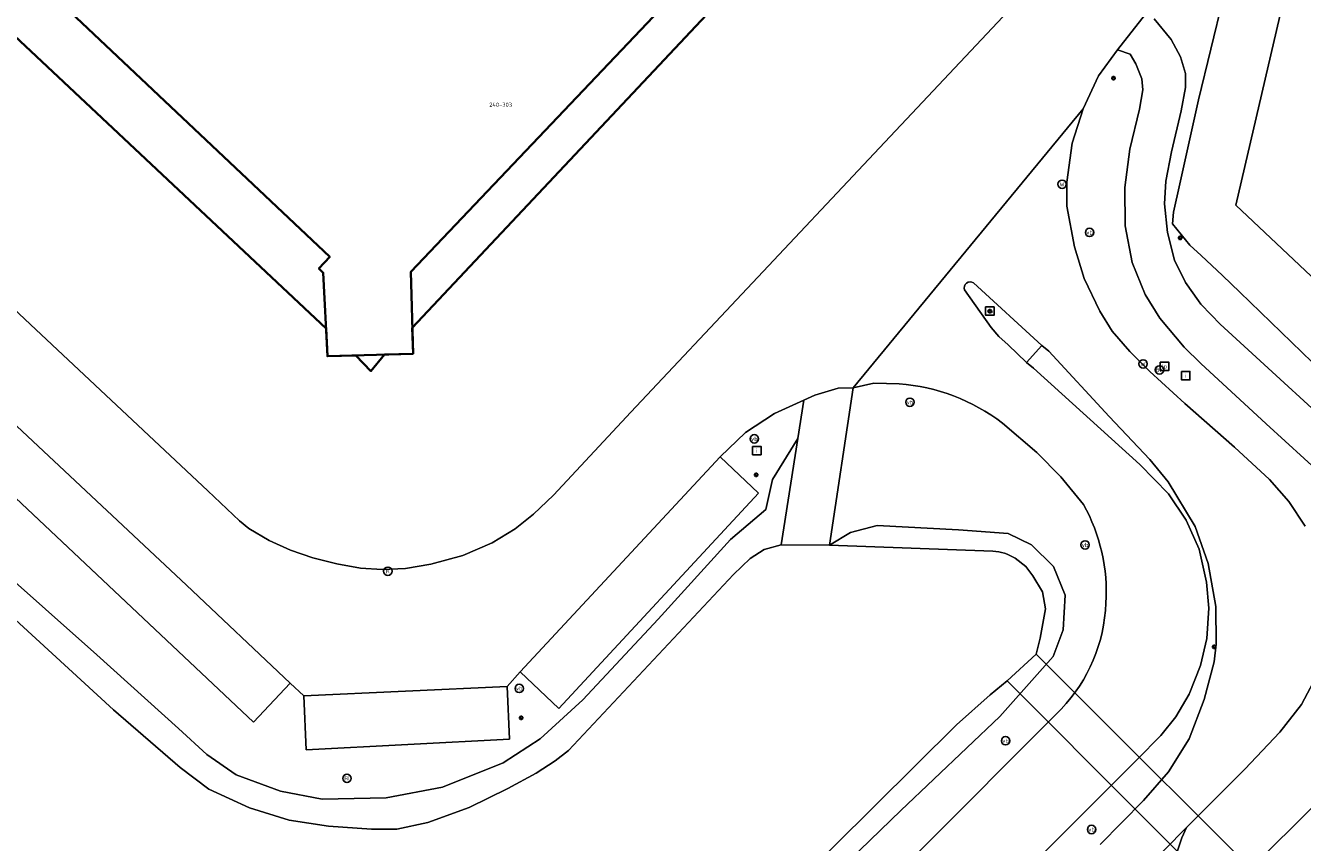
# Model space of a CAD drawing. Header units: metres. Extents: x 73718 to 76933, y 443658 to 446696.
# Tile 137 of 153: x 75856 to 75965, y 445543 to 445613. Entities that reach past the tile are written whole.
import ezdxf
from ezdxf.enums import TextEntityAlignment as Align

# ---------------------------------------------------------------- set-up
doc = ezdxf.new("R2010")
doc.units = ezdxf.units.M
for name, color, linetype, lineweight in [('B-WE-GK-BESCHOEIING-G', 130, 'GK-BESCHOEIING-SO', 18), ('B-WE-GR-GROENVOORZIENING-GV', 80, 'Continuous', 18), ('B-WE-IE-MEUBILAIR-S', 7, 'Continuous', 25), ('B-WE-KW-KUNSTWERK_DUIKER-GV', 170, 'Continuous', 18), ('B-WE-KW-KUNSTWERK_GELUIDSWERING_SCHERM-G', 170, 'Continuous', 18), ('B-WE-OG-BEBOUWING-GV', 7, 'Continuous', 35), ('B-WE-OG-BEBOUWING-T18', 10, 'Continuous', 18), ('B-WE-OG-TERREIN_ERF-GV', 7, 'Continuous', 18), ('B-WE-OG-TERREIN_OEVER-GV', 7, 'Continuous', 18), ('B-WE-OG-WATER_SLOOT-GV', 120, 'Continuous', 18), ('B-WE-OG-WEG-GV', 7, 'Continuous', 18), ('B-WE-VH-GESLOTENVERHARDING_ASFALT-GV', 10, 'Continuous', 18), ('B-WE-VH-HALFVERHARDING_GRASBETONSTEEN-GV', 130, 'Continuous', 18), ('B-WE-VH-OPENVERHARDING_BETONSTRAATSTEEN-GV', 30, 'Continuous', 18)]:
    doc.layers.add(name, color=color, linetype=linetype, lineweight=lineweight)
doc.styles.add('NLCS-ISO', font='NLCS-ISO.ttf')
doc.styles.add('NLCS-ISO-M200-T18', font='NLCS-ISO.ttf', dxfattribs={"height": 0.36})
doc.linetypes.add('GK-BESCHOEIING-SO', pattern='A,18,-3,[1,NLCS.SHX,S=0.6,R=0,X=0,Y=0],-3', length=24)

# ---------------------------------------------------------------- blocks, each defined once
blk = doc.blocks.new('SIE-MEUBILAIR_BORD_LOCATIEPAAL-SO')
at = {"flags": 128}
blk.add_lwpolyline([(-1.8, 1.8), (1.8, 1.8), (1.8, -1.8), (-1.8, -1.8)], close=True, dxfattribs=at)
at = {"style": 'NLCS-ISO'}
blk.add_text('lp', height=1.8, dxfattribs=at).set_placement((0, 0), align=Align.MIDDLE_CENTER)
blk = doc.blocks.new('SIE-MEUBILAIR_BORD_INFORMATIE-SO')
at = {"flags": 128}
blk.add_lwpolyline([(-1.8, 1.8), (1.8, 1.8), (1.8, -1.8), (-1.8, -1.8)], close=True, dxfattribs=at)
at = {"style": 'NLCS-ISO'}
blk.add_text('i', height=1.8, dxfattribs=at).set_placement((0, 0), align=Align.MIDDLE_CENTER)
blk = doc.blocks.new('SIE-MEUBILAIR_BORD_VERKEER-SO')
at = {"flags": 128}
blk.add_lwpolyline([(-1.8, 1.8), (1.8, 1.8), (1.8, -1.8), (-1.8, -1.8)], close=True, dxfattribs=at)
at = {"style": 'NLCS-ISO'}
blk.add_text('vb', height=1.8, dxfattribs=at).set_placement((0, 0), align=Align.MIDDLE_CENTER)
blk = doc.blocks.new('SIE-MEUBILAIR_PAAL_LICHTMAST-SO')
for points in [[(-0.62, 0), (-1, 0)], [(-0.71, 0.71), (-0.44, 0.44)], [(0, 1), (0, 0.62)], [(0.44, 0.44), (0.71, 0.71)], [(1, 0), (0.62, 0)], [(-0.71, -0.71), (-0.44, -0.44)], [(0, -0.62), (0, -1)], [(0.44, -0.44), (0.71, -0.71)]]:
    blk.add_lwpolyline(points)
blk.add_circle((0, 0), 0.5)
blk = doc.blocks.new('SIE-MEUBILAIR_PAAL_VERKEERSBORD-SO')
blk.add_circle((0, 0), 1.8)
at = {"style": 'NLCS-ISO'}
blk.add_text('vb', height=1.8, dxfattribs=at).set_placement((0, 0), align=Align.MIDDLE_CENTER)
blk = doc.blocks.new('SIE-MEUBILAIR_PUT_WATERLEIDINGPUT-SO')
blk.add_circle((0, 0), 1.8)
at = {"style": 'NLCS-ISO'}
blk.add_text('W', height=1.8, dxfattribs=at).set_placement((0, 0), align=Align.MIDDLE_CENTER)
blk = doc.blocks.new('SIE-MEUBILAIR_PUT_BRANDKRAAN-SO')
blk.add_circle((0, 0), 1.8)
at = {"style": 'NLCS-ISO'}
blk.add_text('BK', height=1.8, dxfattribs=at).set_placement((0, 0), align=Align.MIDDLE_CENTER)
blk = doc.blocks.new('SIE-MEUBILAIR_PUT_KOLK-SO')
blk.add_circle((0, 0), 1.8)
at = {"style": 'NLCS-ISO'}
blk.add_text('K', height=1.8, dxfattribs=at).set_placement((0, 0), align=Align.MIDDLE_CENTER)
blk = doc.blocks.new('SIE-MEUBILAIR_PUT_RIOOLPUT-SO')
blk.add_circle((0, 0), 1.8)
at = {"style": 'NLCS-ISO'}
blk.add_text('RI', height=1.8, dxfattribs=at).set_placement((0, 0), align=Align.MIDDLE_CENTER)

msp = doc.modelspace()

# ---------------------------------------------------------------- linework, layer by layer
at = {"layer": 'B-WE-GK-BESCHOEIING-G', "flags": 128}
for points in [[(75920.72, 445568.883), (75919.278, 445568.494), (75918.068, 445567.726), (75916.634, 445566.35), (75902.526, 445551.286), (75901.385, 445550.394), (75899.745, 445549.331), (75897.315, 445548.024), (75894.006, 445546.405), (75890.464, 445545.133), (75887.821, 445544.554), (75885.649, 445544.545), (75881.981, 445544.807), (75878.607, 445545.31), (75875.206, 445546.363), (75871.742, 445547.984), (75869.289, 445549.812), (75863.564, 445554.756), (75846.402, 445570.519), (75844.444, 445572.377)], [(75938.832, 445568.336), (75924.844, 445568.867)], [(75942.546, 445559.515), (75942.894, 445560.904), (75943.338, 445563.393), (75943.09, 445564.852), (75942.255, 445566.239), (75941.665, 445567.037), (75940.745, 445567.73)], [(75868.047, 445520.525), (75870.318, 445518.697), (75873.076, 445516.663), (75877.271, 445514.091), (75880.075, 445512.996), (75883.162, 445512.44), (75887.084, 445512.523), (75890.109, 445512.979), (75892.116, 445513.517), (75894.179, 445514.408), (75896.923, 445515.937), (75900.168, 445518.329), (75905.145, 445523.241), (75925.227, 445543.061), (75935.73, 445553.476), (75938.611, 445556.051), (75940.059, 445557.236), (75942.546, 445559.515)]]:
    msp.add_lwpolyline(points, dxfattribs=at)
at = {"layer": 'B-WE-GK-BESCHOEIING-G'}
msp.add_lwpolyline([(75940.745, 445567.73, 0.1384175), (75938.832, 445568.336)], format="xyb", dxfattribs=at)
at = {"layer": 'B-WE-GR-GROENVOORZIENING-GV', "flags": 128}
msp.add_lwpolyline([(75959.646, 445597.947), (75964.384, 445618.329), (75963.139, 445619.946), (75960.944, 445622.149), (75959.676, 445620.386), (75958.562, 445615.66), (75956.443, 445606.964), (75954.856, 445599.767), (75954.297, 445597.347), (75954.228, 445596.353), (75955.713, 445594.526), (75956.66, 445593.64), (75958.496, 445591.921), (75959.973, 445590.494), (75968.825, 445581.942), (75982.292, 445569.15), (75983.761, 445568.304), (75985.475, 445568.045), (75987.152, 445568.433), (75989.054, 445570.197), (75985.917, 445573.184)], close=True, dxfattribs=at)
for points in [[(75968.825, 445581.942), (75959.973, 445590.494), (75958.496, 445591.921), (75956.66, 445593.64), (75955.713, 445594.526), (75954.228, 445596.353), (75954.297, 445597.347), (75954.856, 445599.767), (75956.443, 445606.964), (75958.562, 445615.66)], [(75952.646, 445613.897), (75954.101, 445612.136), (75954.904, 445610.654), (75955.332, 445609.21), (75955.328, 445608.032), (75954.967, 445606.029), (75954.121, 445602.522), (75953.657, 445600.014), (75953.527, 445598.075), (75953.788, 445595.61), (75954.388, 445593.257), (75955.319, 445591.324), (75956.452, 445589.755), (75956.655, 445589.474), (75957.533, 445588.566), (75958.31, 445587.762), (75970.928, 445576.174)]]:
    msp.add_lwpolyline(points, dxfattribs=at)
at = {"layer": 'B-WE-KW-KUNSTWERK_DUIKER-GV', "flags": 128}
msp.add_lwpolyline([(75942.546, 445559.515), (75940.059, 445557.236), (75962.699, 445534.569), (75965.122, 445536.994)], close=True, dxfattribs=at)
at = {"layer": 'B-WE-KW-KUNSTWERK_GELUIDSWERING_SCHERM-G', "flags": 128}
msp.add_lwpolyline([(75964.467, 445618.686), (75959.646, 445597.947), (75985.917, 445573.184)], dxfattribs=at)
at = {"layer": 'B-WE-OG-BEBOUWING-GV', "flags": 128}
for points in [[(75852.727, 445614.652), (75881.767, 445587.402), (75881.886, 445585.024), (75884.325, 445585.094), (75885.598, 445583.752), (75886.772, 445585.164), (75889.212, 445585.234), (75889.148, 445587.449), (75930.055, 445630.986), (75927.813, 445633.093), (75937.6, 445643.509), (75856.62, 445719.86), (75716.273, 445851.519)], [(75854.894, 445619.074), (75856.843, 445617.39), (75882.085, 445593.516), (75881.151, 445592.528), (75881.53, 445592.169), (75881.886, 445585.024), (75889.212, 445585.234), (75889.011, 445592.239), (75927.813, 445633.093), (75937.6, 445643.509), (75856.62, 445719.86), (75716.273, 445851.519)]]:
    msp.add_lwpolyline(points, dxfattribs=at)
at = {"layer": 'B-WE-OG-TERREIN_ERF-GV', "flags": 128}
for points in [[(76003.053, 445697.573), (75965.536, 445657.509), (75957.673, 445664.872), (75946.91, 445653.417), (75937.6, 445643.509), (75927.813, 445633.093), (75889.011, 445592.239), (75889.212, 445585.234), (75881.886, 445585.024), (75881.53, 445592.169), (75881.151, 445592.528), (75882.085, 445593.516), (75856.843, 445617.39), (75854.894, 445619.074)], [(75830.468, 445612.173), (75856.465, 445587.738), (75871.634, 445573.498), (75874.356, 445570.928), (75875.162, 445570.282), (75876.891, 445569.249), (75878.731, 445568.425), (75880.63, 445567.773), (75882.672, 445567.253), (75884.719, 445566.876), (75886.571, 445566.77), (75888.576, 445566.856), (75890.733, 445567.219), (75893.47, 445567.978), (75895.984, 445569.046), (75897.95, 445570.239), (75899.526, 445571.504), (75901.233, 445573.12), (75907.85, 445580.222), (75928.692, 445602.362), (75943.382, 445618.005)], [(75964.384, 445618.329), (75959.646, 445597.947), (75985.917, 445573.184)]]:
    msp.add_lwpolyline(points, dxfattribs=at)
at = {"layer": 'B-WE-OG-TERREIN_OEVER-GV', "flags": 128}
for points in [[(75846.402, 445570.519), (75863.564, 445554.756), (75869.289, 445549.812), (75871.742, 445547.984), (75875.206, 445546.363), (75878.607, 445545.31), (75881.981, 445544.807), (75885.649, 445544.545), (75887.821, 445544.554), (75890.464, 445545.133), (75894.006, 445546.405), (75897.315, 445548.024), (75899.745, 445549.331), (75901.385, 445550.394), (75902.526, 445551.286), (75916.634, 445566.35), (75918.068, 445567.726), (75919.278, 445568.494), (75920.72, 445568.883), (75922.15, 445577.994), (75919.981, 445574.47), (75919.4, 445571.916), (75916.395, 445569.351), (75910.188, 445562.522), (75903.754, 445555.615), (75900.081, 445552.287), (75896.919, 445550.234), (75891.719, 445548.152), (75886.899, 445547.225), (75881.43, 445547.112), (75877.866, 445547.804), (75874.081, 445549.205), (75871.564, 445550.949), (75869.144, 445553.165), (75862.146, 445559.473), (75848.92, 445571.198)], [(75916.84, 445532.473), (75930.968, 445546.152), (75939.443, 445554.183), (75944.006, 445559.322), (75944.853, 445561.61), (75945.019, 445564.588), (75944.032, 445567.026), (75942.147, 445568.879), (75940.144, 445569.863), (75935.89, 445570.165), (75928.94, 445570.549), (75926.653, 445569.944), (75924.844, 445568.867)], [(75924.844, 445568.867), (75938.832, 445568.336)], [(75940.745, 445567.73), (75941.665, 445567.037), (75942.255, 445566.239), (75943.09, 445564.852), (75943.338, 445563.393), (75942.894, 445560.904), (75942.546, 445559.515), (75940.059, 445557.236), (75938.611, 445556.051), (75935.73, 445553.476), (75925.227, 445543.061)]]:
    msp.add_lwpolyline(points, dxfattribs=at)
at = {"layer": 'B-WE-OG-TERREIN_OEVER-GV'}
msp.add_lwpolyline([(75938.832, 445568.336, -0.1384175), (75940.745, 445567.73)], format="xyb", dxfattribs=at)
at = {"layer": 'B-WE-OG-WATER_SLOOT-GV', "flags": 128}
for points in [[(75938.832, 445568.336), (75924.844, 445568.867), (75920.72, 445568.883), (75919.278, 445568.494), (75918.068, 445567.726), (75916.634, 445566.35), (75902.526, 445551.286), (75901.385, 445550.394), (75899.745, 445549.331), (75897.315, 445548.024), (75894.006, 445546.405), (75890.464, 445545.133), (75887.821, 445544.554), (75885.649, 445544.545), (75881.981, 445544.807), (75878.607, 445545.31), (75875.206, 445546.363), (75871.742, 445547.984), (75869.289, 445549.812), (75863.564, 445554.756), (75846.402, 445570.519)], [(75925.227, 445543.061), (75935.73, 445553.476), (75938.611, 445556.051), (75940.059, 445557.236), (75942.546, 445559.515), (75942.894, 445560.904), (75943.338, 445563.393), (75943.09, 445564.852), (75942.255, 445566.239), (75941.665, 445567.037), (75940.745, 445567.73)]]:
    msp.add_lwpolyline(points, dxfattribs=at)
at = {"layer": 'B-WE-OG-WATER_SLOOT-GV'}
msp.add_lwpolyline([(75940.745, 445567.73, 0.1384175), (75938.832, 445568.336)], format="xyb", dxfattribs=at)
at = {"layer": 'B-WE-OG-WEG-GV', "flags": 128}
for points in [[(75971.989, 445570.34), (75962.244, 445579.226), (75956.654, 445584.39), (75955.221, 445585.785), (75953.145, 445588.266), (75951.885, 445590.306), (75950.775, 445593.047), (75950.153, 445596.184), (75950.131, 445599.474), (75950.559, 445602.752), (75951.401, 445606.167), (75951.665, 445607.822), (75951.603, 445608.769), (75951.079, 445610.044), (75950.591, 445610.862), (75949.503, 445611.247), (75947.885, 445609.014), (75946.584, 445606.202), (75945.632, 445603.242), (75945.173, 445599.919), (75945.175, 445597.862), (75945.825, 445594.378), (75946.656, 445591.687), (75948.011, 445588.873), (75949.058, 445587.175), (75950.568, 445585.417), (75952.279, 445583.717), (75955.26, 445580.986), (75959.538, 445577.233), (75962.528, 445574.474), (75964.165, 445572.591), (75965.578, 445570.484)], [(75948.018, 445543.246), (75951.721, 445546.988), (75953.869, 445549.458), (75955.631, 445552.291), (75956.941, 445555.634), (75957.774, 445558.874), (75957.965, 445560.378), (75957.915, 445563.593), (75957.277, 445567.278), (75956.152, 445570.445), (75953.851, 445574.278), (75952.287, 445576.177), (75948.798, 445579.869), (75943.636, 445585.449), (75943.046, 445585.953), (75941.718, 445584.495), (75942.324, 445584.002), (75951.423, 445575.743), (75953.865, 445573.243), (75955.381, 445570.996), (75956.487, 445568.504), (75957.127, 445565.689), (75957.32, 445563.455), (75957.164, 445560.874), (75956.604, 445558.566), (75955.631, 445556.1), (75954.49, 445554.167), (75953.232, 445552.56), (75951.179, 445550.522), (75932.64, 445532.003)], [(75926.886, 445582.306), (75924.844, 445568.867), (75926.653, 445569.944), (75928.94, 445570.549), (75935.89, 445570.165), (75940.144, 445569.863), (75942.147, 445568.879), (75944.032, 445567.026), (75945.019, 445564.588), (75944.853, 445561.61), (75944.006, 445559.322), (75939.443, 445554.183), (75930.968, 445546.152), (75916.84, 445532.473), (75906.292, 445521.97), (75908.904, 445519.071), (75910.872, 445520.939), (75927.13, 445537.204), (75942.183, 445552.304), (75944.686, 445554.82)], [(75930.826, 445582.654), (75928.659, 445582.726), (75926.886, 445582.306)], [(75848.92, 445571.198), (75862.146, 445559.473), (75869.144, 445553.165), (75871.564, 445550.949), (75874.081, 445549.205), (75877.866, 445547.804), (75881.43, 445547.112), (75886.899, 445547.225), (75891.719, 445548.152), (75896.919, 445550.234), (75900.081, 445552.287), (75903.754, 445555.615), (75910.188, 445562.522), (75916.395, 445569.351), (75919.4, 445571.916), (75919.981, 445574.47), (75922.15, 445577.994), (75922.665, 445581.274), (75920.146, 445580.122), (75917.667, 445578.493), (75915.497, 445576.406), (75918.782, 445573.311), (75901.686, 445554.868), (75898.381, 445558.014), (75897.266, 445556.76), (75897.463, 445552.237), (75880.075, 445551.347), (75879.854, 445555.956), (75878.696, 445557.041), (75875.559, 445553.715), (75848.212, 445579.446)], [(75946.591, 445572.329), (75944.646, 445574.711), (75942.608, 445576.781), (75939.653, 445579.304)], [(75966.504, 445557.586), (75965.263, 445555.225), (75963.391, 445552.853), (75960.405, 445549.694), (75955.422, 445544.697), (75955.005, 445543.806), (75952.564, 445536.409), (75947.958, 445531.771), (75948.877, 445530.856), (75949.288, 445530.472), (75949.722, 445530.014), (75966.523, 445546.748)]]:
    msp.add_lwpolyline(points, dxfattribs=at)
at = {"layer": 'B-WE-OG-WEG-GV'}
for points in [[(75939.653, 445579.304, 0.1453979), (75930.826, 445582.654)], [(75948.511, 445563.886, 0.146627), (75946.591, 445572.329)], [(75944.686, 445554.82, 0.1836562), (75948.511, 445563.886)]]:
    msp.add_lwpolyline(points, format="xyb", dxfattribs=at)
at = {"layer": 'B-WE-VH-GESLOTENVERHARDING_ASFALT-GV', "flags": 128}
for points in [[(75943.382, 445618.005), (75928.692, 445602.362), (75907.85, 445580.222), (75901.233, 445573.12), (75899.526, 445571.504), (75897.95, 445570.239), (75895.984, 445569.046), (75893.47, 445567.978), (75890.733, 445567.219), (75888.576, 445566.856), (75886.571, 445566.77), (75884.719, 445566.876), (75882.672, 445567.253), (75880.63, 445567.773), (75878.731, 445568.425), (75876.891, 445569.249), (75875.162, 445570.282), (75874.356, 445570.928), (75871.634, 445573.498), (75856.465, 445587.738), (75830.468, 445612.173)], [(75851.63, 445582.429), (75869.826, 445565.428), (75878.696, 445557.041), (75879.854, 445555.956), (75897.266, 445556.76), (75898.381, 445558.014), (75915.497, 445576.406), (75917.667, 445578.493), (75920.146, 445580.122), (75922.665, 445581.274), (75923.593, 445581.686), (75925.592, 445582.297), (75926.886, 445582.306), (75946.584, 445606.202), (75947.885, 445609.014), (75949.503, 445611.247), (75952.225, 445614.695)], [(75952.225, 445614.695), (75949.503, 445611.247), (75950.591, 445610.862), (75951.079, 445610.044), (75951.603, 445608.769), (75951.665, 445607.822), (75951.401, 445606.167), (75950.559, 445602.752), (75950.131, 445599.474), (75950.153, 445596.184), (75950.775, 445593.047), (75951.885, 445590.306), (75953.145, 445588.266), (75955.221, 445585.785), (75956.654, 445584.39), (75962.244, 445579.226), (75971.989, 445570.34), (75976.88, 445565.946), (75979.255, 445563.601)], [(75970.928, 445576.174), (75958.31, 445587.762), (75957.533, 445588.566), (75956.655, 445589.474), (75956.452, 445589.755), (75955.319, 445591.324), (75954.388, 445593.257), (75953.788, 445595.61), (75953.527, 445598.075), (75953.657, 445600.014), (75954.121, 445602.522), (75954.967, 445606.029), (75955.328, 445608.032), (75955.332, 445609.21), (75954.904, 445610.654), (75954.101, 445612.136), (75952.646, 445613.897)], [(75946.584, 445606.202), (75926.886, 445582.306), (75928.659, 445582.726), (75930.826, 445582.654)], [(75965.578, 445570.484), (75964.165, 445572.591), (75962.528, 445574.474), (75959.538, 445577.233), (75955.26, 445580.986), (75952.279, 445583.717), (75950.568, 445585.417), (75949.058, 445587.175), (75948.011, 445588.873), (75946.656, 445591.687), (75945.825, 445594.378), (75945.175, 445597.862), (75945.173, 445599.919), (75945.632, 445603.242), (75946.584, 445606.202)], [(75932.64, 445532.003), (75951.179, 445550.522), (75953.232, 445552.56), (75954.49, 445554.167), (75955.631, 445556.1), (75956.604, 445558.566), (75957.164, 445560.874), (75957.32, 445563.455), (75957.127, 445565.689), (75956.487, 445568.504), (75955.381, 445570.996), (75953.865, 445573.243), (75951.423, 445575.743), (75942.324, 445584.002), (75941.718, 445584.495), (75940.146, 445586.004), (75939.352, 445586.699), (75938.689, 445587.471), (75936.419, 445590.693)], [(75937.197, 445591.308), (75943.046, 445585.953), (75943.636, 445585.449), (75948.798, 445579.869), (75952.287, 445576.177), (75953.851, 445574.278), (75956.152, 445570.445), (75957.277, 445567.278), (75957.915, 445563.593), (75957.965, 445560.378), (75957.774, 445558.874), (75956.941, 445555.634), (75955.631, 445552.291), (75953.869, 445549.458), (75951.721, 445546.988), (75948.018, 445543.246)], [(75939.653, 445579.304), (75942.608, 445576.781), (75944.646, 445574.711), (75946.591, 445572.329)], [(75979.765, 445560.155), (75975.885, 445556.115), (75966.523, 445546.748), (75949.722, 445530.014)], [(75932.814, 445521.756), (75955.422, 445544.697), (75960.405, 445549.694), (75963.391, 445552.853), (75965.263, 445555.225), (75966.504, 445557.586)], [(75944.686, 445554.82), (75942.183, 445552.304), (75927.13, 445537.204)]]:
    msp.add_lwpolyline(points, dxfattribs=at)
at = {"layer": 'B-WE-VH-GESLOTENVERHARDING_ASFALT-GV'}
for points in [[(75936.419, 445590.693, -0.699404), (75937.197, 445591.308)], [(75930.826, 445582.654, -0.1453979), (75939.653, 445579.304)], [(75946.591, 445572.329, -0.146627), (75948.511, 445563.886)], [(75948.511, 445563.886, -0.1836562), (75944.686, 445554.82)]]:
    msp.add_lwpolyline(points, format="xyb", dxfattribs=at)
at = {"layer": 'B-WE-VH-GESLOTENVERHARDING_ASFALT-GV', "flags": 128}
msp.add_lwpolyline([(75947.958, 445531.771), (75952.564, 445536.409), (75955.005, 445543.806), (75955.422, 445544.697), (75932.814, 445521.756), (75919.481, 445508.601), (75922.374, 445509.661), (75923.172, 445509.947), (75927.879, 445511.633), (75927.982, 445511.7), (75939.434, 445523.186)], close=True, dxfattribs=at)
at = {"layer": 'B-WE-VH-HALFVERHARDING_GRASBETONSTEEN-GV', "flags": 128}
msp.add_lwpolyline([(75926.886, 445582.306), (75925.592, 445582.297), (75923.593, 445581.686), (75922.665, 445581.274), (75922.15, 445577.994), (75920.72, 445568.883), (75924.844, 445568.867)], close=True, dxfattribs=at)
at = {"layer": 'B-WE-VH-OPENVERHARDING_BETONSTRAATSTEEN-GV', "flags": 128}
for points in [[(75717.707, 445709.671), (75713.729, 445705.475), (75714.062, 445705.16), (75741.487, 445679.165), (75741.989, 445678.729), (75771.955, 445651.76), (75843.224, 445584.271), (75848.212, 445579.446), (75875.559, 445553.715), (75878.696, 445557.041), (75869.826, 445565.428), (75851.63, 445582.429), (75825.415, 445607.087), (75762.135, 445667.757)], [(75915.497, 445576.406), (75898.381, 445558.014), (75901.686, 445554.868), (75918.782, 445573.311)], [(75897.266, 445556.76), (75879.854, 445555.956), (75880.075, 445551.347), (75897.463, 445552.237)]]:
    msp.add_lwpolyline(points, close=True, dxfattribs=at)
at = {"layer": 'B-WE-VH-OPENVERHARDING_BETONSTRAATSTEEN-GV'}
msp.add_lwpolyline([(75937.197, 445591.308, 0.699404), (75936.419, 445590.693)], format="xyb", dxfattribs=at)
at = {"layer": 'B-WE-VH-OPENVERHARDING_BETONSTRAATSTEEN-GV', "flags": 128}
for points in [[(75936.419, 445590.693), (75938.689, 445587.471), (75939.352, 445586.699), (75940.146, 445586.004), (75941.718, 445584.495)], [(75941.718, 445584.495), (75943.046, 445585.953), (75937.197, 445591.308)]]:
    msp.add_lwpolyline(points, dxfattribs=at)

# ---------------------------------------------------------------- block references
at = {"layer": 'B-WE-IE-MEUBILAIR-S', "xscale": 0.2, "yscale": 0.2, "zscale": 0.2}
for name, p in [('SIE-MEUBILAIR_PAAL_LICHTMAST-SO', (75949.162, 445608.821)), ('SIE-MEUBILAIR_PUT_WATERLEIDINGPUT-SO', (75944.762, 445599.741)), ('SIE-MEUBILAIR_PAAL_VERKEERSBORD-SO', (75947.121, 445595.616)), ('SIE-MEUBILAIR_PAAL_LICHTMAST-SO', (75954.884, 445595.142)), ('SIE-MEUBILAIR_BORD_VERKEER-SO', (75938.582, 445588.886)), ('SIE-MEUBILAIR_PAAL_LICHTMAST-SO', (75938.582, 445588.886)), ('SIE-MEUBILAIR_PUT_WATERLEIDINGPUT-SO', (75951.701, 445584.361)), ('SIE-MEUBILAIR_PUT_BRANDKRAAN-SO', (75953.102, 445583.85)), ('SIE-MEUBILAIR_BORD_LOCATIEPAAL-SO', (75953.529, 445584.155)), ('SIE-MEUBILAIR_BORD_INFORMATIE-SO', (75955.353, 445583.359)), ('SIE-MEUBILAIR_PAAL_VERKEERSBORD-SO', (75931.744, 445581.081)), ('SIE-MEUBILAIR_PAAL_VERKEERSBORD-SO', (75918.425, 445577.954)), ('SIE-MEUBILAIR_BORD_INFORMATIE-SO', (75918.635, 445576.947)), ('SIE-MEUBILAIR_PAAL_LICHTMAST-SO', (75918.589, 445574.882)), ('SIE-MEUBILAIR_PAAL_VERKEERSBORD-SO', (75946.736, 445568.877)), ('SIE-MEUBILAIR_PUT_KOLK-SO', (75887.053, 445566.622)), ('SIE-MEUBILAIR_PAAL_LICHTMAST-SO', (75957.794, 445560.15)), ('SIE-MEUBILAIR_PAAL_VERKEERSBORD-SO', (75898.298, 445556.595)), ('SIE-MEUBILAIR_PAAL_LICHTMAST-SO', (75898.467, 445554.066)), ('SIE-MEUBILAIR_PAAL_VERKEERSBORD-SO', (75939.926, 445552.119)), ('SIE-MEUBILAIR_PUT_RIOOLPUT-SO', (75883.554, 445548.898)), ('SIE-MEUBILAIR_PAAL_VERKEERSBORD-SO', (75947.29, 445544.518))]:
    msp.add_blockref(name, p, dxfattribs=at)

# ---------------------------------------------------------------- texts
at = {"layer": 'B-WE-OG-BEBOUWING-T18', "style": 'NLCS-ISO-M200-T18'}
msp.add_text('240-303', height=0.36, dxfattribs=at).set_placement((75896.708, 445606.545), align=Align.MIDDLE)

doc.saveas('drawing.dxf')
